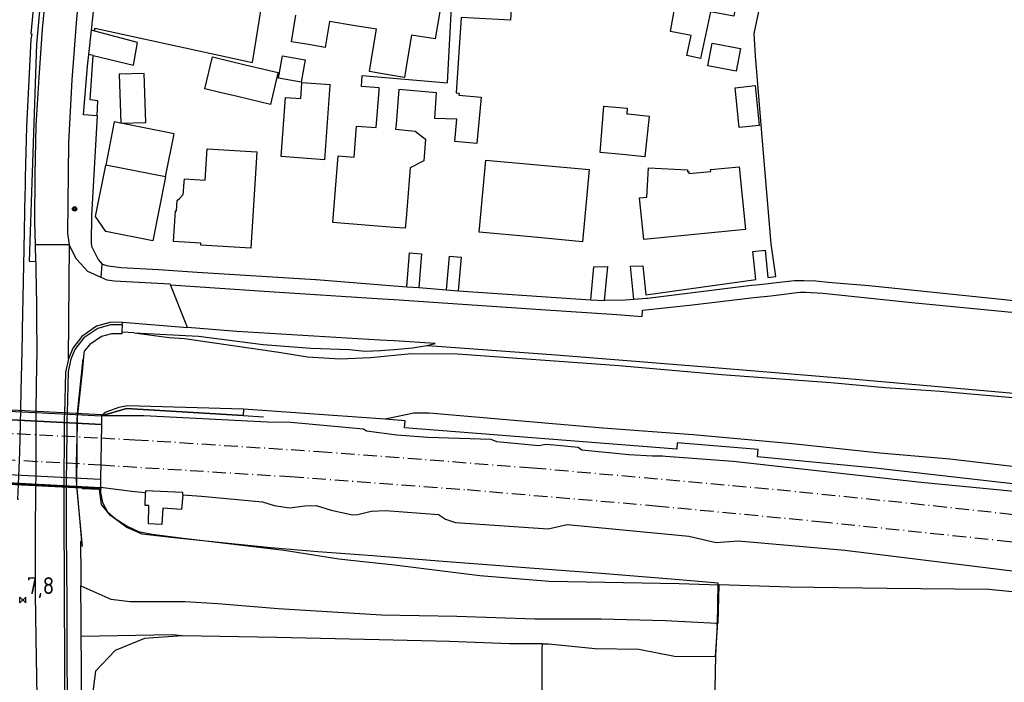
# Model space of a CAD drawing. Header units: metres. Extents: x 152644 to 153206, y 452871 to 453312.
# Tile 7 of 11: x 152945 to 153090, y 453055 to 453153. Entities that reach past the tile are written whole.
import ezdxf

# ---------------------------------------------------------------- set-up
doc = ezdxf.new("R2010")
doc.units = ezdxf.units.M
doc.header["$LTSCALE"] = 4
doc.linetypes.add('SPOOR', pattern=[0.8, 0.5, -0.15, 0, -0.15])
doc.layers.get('0').update_dxf_attribs({"linetype": 'CONTINUOUS'})
for name, color, linetype in [('G_BTD', 3, 'CONTINUOUS'), ('G_GBIP1', 2, 'ByLayer'), ('G_OTD', 32, 'CONTINUOUS'), ('G_OTDP1', 2, 'ByLayer'), ('G_OWG', 6, 'CONTINUOUS'), ('G_PND', 1, 'CONTINUOUS'), ('G_WGD', 7, 'CONTINUOUS'), ('G_WGDP1', 2, 'ByLayer'), ('LSHD', 3, 'CONTINUOUS'), ('LSPR', 7, 'CONTINUOUS'), ('PPALHM', 10, 'CONTINUOUS'), ('PVGO', 102, 'CONTINUOUS')]:
    doc.layers.add(name, color=color, linetype=linetype)
doc.styles.add('ISO', font='ISO')

# ---------------------------------------------------------------- blocks, each defined once
blk = doc.blocks.new('kilometerpaal')
at = {"color": 0}
for p, q in [((-0.44, 0.44), (0.44, -0.44)), ((-0.44, -0.44), (-0.44, 0.44)), ((0.44, 0.44), (-0.44, -0.44)), ((0.44, -0.44), (0.44, 0.44))]:
    blk.add_line(p, q, dxfattribs=at)
at = {"color": 0, "style": 'ISO'}
blk.add_attdef('KILOMETERPAAL', (0.59, 0.87), '', height=2.5, dxfattribs=at)
blk = doc.blocks.new('boom')
at = {"color": 0}
for radius in [0.315, 0.225, 0.135]:
    blk.add_circle((0, 0), radius, dxfattribs=at)

msp = doc.modelspace()

# ---------------------------------------------------------------- linework, layer by layer
at = {"layer": 'G_BTD', "linetype": 'Continuous', "transparency": 33554687}
for points in [[(152961.624, 453106.956), (152966.768, 453106.275), (152969.019, 453106.091), (152982.954, 453104.081), (152987.195, 453103.392), (152992.027, 453103.091), (152996.517, 453103.319), (153002.547, 453103.882), (153009.349, 453103.829), (153032.504, 453102.18), (153033.769, 453102.07), (153048.299, 453100.806), (153064.478, 453099.613), (153072.473, 453098.898), (153077.73, 453098.543), (153080.58, 453098.351), (153098.09, 453096.798), (153132.519, 453093.165), (153144.739, 453091.929), (153158.5, 453089.996), (153172.153, 453088.52), (153172.704, 453088.449)], [(153004.797, 453105.083), (153006.364, 453104.98), (153024.544, 453103.656), (153047.86, 453101.792), (153066.986, 453100.217), (153109.814, 453096.446), (153146.066, 453092.527), (153149.518, 453092.153), (153170.337, 453089.509), (153172.846, 453089.169)], [(152977.775, 453095.663), (152960.631, 453096.18), (152959.366, 453095.921), (152957.441, 453095.238), (152956.806, 453094.71)], [(152977.775, 453095.663), (152977.718, 453094.729), (152960.496, 453095.777), (152956.806, 453094.71)], [(152998.663, 453094.194), (152977.775, 453095.663)], [(153170.586, 453077.733), (153157.317, 453079.318), (153146.397, 453080.807), (153134.809, 453082.267), (153119.258, 453084.431), (153105.652, 453085.868), (153095, 453086.773), (153082.004, 453088.313), (153071.67, 453089.192), (153058.745, 453090.556), (153044.137, 453091.896), (153030.779, 453092.893), (153005.147, 453095.115), (153002.891, 453095.085), (152998.663, 453094.194)], [(153169.988, 453074.713), (153132.215, 453079.864), (153117.637, 453081.687), (153117.776, 453082.796), (153105.7, 453084.239), (153105.567, 453083.058), (153071.024, 453086.959), (153053.626, 453088.671), (153053.729, 453089.717), (153041.797, 453090.737), (153041.72, 453089.767), (153001.537, 453092.942), (153001.619, 453093.986), (152998.663, 453094.194)], [(152956.648, 453084.138), (152956.643, 453083.372), (152956.942, 453081.931), (152957.688, 453080.552), (152958.83, 453079.541), (152960.579, 453078.418), (152962.267, 453077.648), (152964.287, 453077.246), (152968.453, 453076.677), (152983.768, 453074.877), (152991.812, 453073.604), (152993.603, 453073.411), (153000.048, 453072.716), (153012.646, 453071.119), (153022.877, 453070.298), (153042.08, 453069.958), (153047.968, 453069.768)], [(153047.652, 453064.104), (153047.831, 453064.082), (153047.968, 453069.768)], [(153166.648, 453057.818), (153163.66, 453058.378), (153158.063, 453059.164), (153151.111, 453060.302), (153139.019, 453061.759), (153131.781, 453062.895), (153126.272, 453063.568), (153120.296, 453064.002), (153108.149, 453065.513), (153103.491, 453066.344), (153098.253, 453067.734), (153092.718, 453068.569), (153087.79, 453069.09), (153072.786, 453069.205), (153058.403, 453069.431), (153047.968, 453069.768)], [(153021.821, 453061.061), (153021.81, 453060.357), (153021.783, 453057.525), (153021.774, 453056.526), (153021.813, 453053.312)]]:
    msp.add_lwpolyline(points, dxfattribs=at)
at = {"layer": 'G_GBIP1', "transparency": 33554687}
msp.add_lwpolyline([(152963.095, 453145.234), (152959.403, 453145.109), (152959.648, 453137.874), (152963.341, 453138), (152963.095, 453145.234)], dxfattribs=at)
at = {"layer": 'G_OTD', "linetype": 'Continuous', "transparency": 33554687}
for points in [[(152955.79, 453151.463), (152955.819, 453151.895), (152979.082, 453146.825), (152980.679, 453156.628), (152982.426, 453166.408)], [(153035.384, 453111.885), (153034.904, 453116.806), (153036.709, 453116.843), (153037.128, 453112.543), (153053.368, 453114.841), (153052.965, 453118.968), (153054.753, 453119.166), (153055.151, 453115.093), (153056.327, 453115.26), (153055.663, 453120.102), (153054.434, 453134.649), (153053.355, 453147.803), (153053.161, 453151.097), (153055.723, 453163.12)], [(153041.5, 453155.29), (153037.962, 453155.944), (153039.118, 453162.197), (153042.86, 453161.505), (153043.206, 453163.378), (153045.558, 453162.943), (153047.944, 453162.502), (153047.575, 453160.507), (153051.282, 453159.822), (153050.149, 453153.695), (153046.704, 453154.333), (153045.226, 453147.429), (153043.206, 453147.862), (153043.843, 453150.838), (153043.337, 453150.932), (153040.782, 453151.405), (153041.5, 453155.29)], [(153017.351, 453156.439), (153017.171, 453153.105), (153009.883, 453153.498), (153009.129, 453142.37), (153009.592, 453142.328), (153009.565, 453142.028), (153012.833, 453141.728), (153012.206, 453134.88), (153008.937, 453135.178), (153009.24, 453138.482), (153006.017, 453138.563), (153006.241, 453142.343), (153000.671, 453142.872), (153000.267, 453137.75), (153000.239, 453137.399), (153000.208, 453137.006), (153003.109, 453136.725), (153004.627, 453135.546), (153004.368, 453132.353), (153002.334, 453131.286), (153001.745, 453123.816), (153001.632, 453122.384), (153000, 453122.513), (152996.289, 453122.805), (152990.949, 453123.226), (152991.726, 453133.079), (152994.08, 453132.893), (152994.44, 453137.463), (152997.342, 453137.234), (152997.677, 453141.489), (152997.77, 453142.726), (152997.798, 453143.09), (152995.16, 453143.297), (152995.27, 453144.922), (153007.86, 453143.84), (153008.565, 453156.914)], [(153007.057, 453156.453), (153006.047, 453150.315), (153002.531, 453150.893), (153001.909, 453147.108), (153001.504, 453144.644), (152998.866, 453145.078), (152996.338, 453145.494), (152996.744, 453147.958), (152997.369, 453151.759), (152993.939, 453152.323), (152990.458, 453152.895), (152989.828, 453149.068), (152987.353, 453149.475), (152984.816, 453149.892), (152985.459, 453153.803)], [(153046.918, 453149.691), (153051.108, 453148.908), (153050.485, 453145.569), (153046.295, 453146.352), (153046.918, 453149.691)], [(152956.126, 453138.952), (152956.236, 453141.182), (152955.108, 453141.346), (152955.549, 453147.888)], [(152972.048, 453142.966), (152973.174, 453147.676), (152978.013, 453146.519), (152982.851, 453145.363), (152982.539, 453144.06), (152981.725, 453140.653), (152976.887, 453141.809), (152974.073, 453142.482), (152972.048, 453142.966)], [(152983.521, 453147.825), (152986.865, 453147.227), (152986.273, 453143.916), (152982.929, 453144.514), (152983.521, 453147.825)], [(152986.379, 453143.808), (152986.385, 453143.888), (152990.53, 453143.578), (152990.522, 453143.474), (152989.701, 453132.481), (152983.317, 453132.957), (152983.971, 453141.694), (152986.209, 453141.527), (152986.379, 453143.808)], [(153053.893, 453137.563), (153050.936, 453137.265), (153050.344, 453143.125), (153053.301, 453143.424), (153053.893, 453137.563)], [(153037.635, 453138.926), (153037.022, 453132.942), (153033.694, 453133.282), (153030.391, 453133.551), (153030.95, 453140.4), (153034.406, 453140.118), (153034.336, 453139.265), (153034.53, 453139.244), (153037.635, 453138.926)], [(152979.714, 453133.664), (152978.828, 453119.437), (152971.455, 453119.896), (152971.472, 453120.17), (152967.418, 453120.423), (152967.702, 453124.975), (152967.863, 453124.965), (152967.956, 453126.466), (152968.332, 453126.837), (152968.85, 453127.348), (152968.878, 453127.798), (152968.958, 453128.608), (152969.053, 453129.654), (152972.099, 453129.465), (152972.388, 453134.12), (152979.714, 453133.664)], [(153012.647, 453122.812), (153013.539, 453132.45), (153021.162, 453131.744), (153028.784, 453131.039), (153027.798, 453120.398), (153020.176, 453121.104), (153012.554, 453121.809), (153012.647, 453122.812)], [(153036.231, 453126.882), (153037.278, 453126.984), (153037.522, 453131.277), (153043.284, 453130.999), (153043.311, 453130.72), (153043.472, 453130.736), (153043.498, 453130.462), (153046.744, 453130.779), (153046.717, 453131.051), (153050.94, 453131.463), (153051.844, 453122.209), (153044.337, 453121.476), (153036.83, 453120.743), (153036.231, 453126.882)], [(153001.854, 453113.757), (153002.247, 453118.74), (153004.042, 453118.598), (153003.649, 453113.615)], [(153007.699, 453113.295), (153008.16, 453118.272), (153009.905, 453118.135), (153009.451, 453113.156)], [(153029.011, 453111.824), (153029.463, 453116.692), (153031.474, 453116.734), (153031.011, 453111.733)], [(152968.774, 453083.021), (152968.618, 453080.897), (152965.841, 453081.061), (152965.71, 453078.68), (152965.7, 453078.681), (152963.728, 453078.759), (152963.757, 453081.451), (152963.221, 453081.464), (152963.287, 453083.36)]]:
    msp.add_lwpolyline(points, dxfattribs=at)
at = {"layer": 'G_OTDP1', "transparency": 33554687}
for points in [[(152924.562, 453096.556), (152956.809, 453094.89)], [(152956.809, 453094.89), (152956.806, 453094.71)], [(152924.542, 453085.847), (152956.648, 453084.138)]]:
    msp.add_lwpolyline(points, dxfattribs=at)
at = {"layer": 'G_OWG', "linetype": 'Continuous', "transparency": 33554687}
msp.add_lwpolyline([(152947.072, 453117.437), (152946.179, 453117.471), (152947.239, 453149.556), (152948.675, 453165.282), (152952.402, 453189.081)], dxfattribs=at)
at = {"layer": 'G_PND', "linetype": 'Continuous', "transparency": 33554687}
for points in [[(152966.26, 453129.969), (152967.517, 453136.316), (152958.681, 453138.066), (152957.42, 453131.697)], [(152966.26, 453129.969), (152964.385, 453120.506), (152957.443, 453121.881), (152955.922, 453124.134), (152957.42, 453131.697)], [(152966.26, 453129.969), (152957.42, 453131.697)]]:
    msp.add_lwpolyline(points, dxfattribs=at)
at = {"layer": 'G_WGD', "linetype": 'Continuous', "transparency": 33554687}
for points in [[(152952.068, 453119.97), (152951.798, 453121.627), (152951.964, 453134.977), (152952.479, 453144.262), (152953.149, 453153.274), (152953.503, 453156.935), (152954.26, 453164.437), (152955.284, 453171.967), (152956.171, 453177.346), (152957.413, 453184.647), (152958.199, 453188.756), (152959.927, 453196.725), (152962.123, 453205.399), (152964.766, 453214.878), (152966.924, 453221.979), (152970.324, 453232.289), (152972.163, 453237.862)], [(152947.023, 453119.988), (152946.959, 453123.284), (152947.002, 453130.293), (152947.169, 453137.56), (152947.568, 453144.645), (152948.08, 453151.736), (152948.103, 453151.743), (152948.647, 453157.896), (152949.507, 453166.321), (152950.625, 453174.389), (152952.202, 453182.805), (152953.246, 453188.959)], [(152955.301, 453151.592), (152955.798, 453156.231), (152956.719, 453164.769), (152957.938, 453173.5), (152958.537, 453177.669)], [(152946.931, 453157.942), (152946.77, 453155.67), (152946.747, 453155.344), (152946.556, 453153.133), (152946.377, 453151.056), (152946.495, 453151.035), (152946.379, 453150.277), (152946.155, 453146.271), (152945.709, 453137.348), (152945.544, 453129.866), (152945.51, 453128.311), (152945.494, 453127.498), (152945.332, 453119.354), (152945.072, 453107.377), (152945.059, 453106.693), (152945.013, 453104.315), (152944.899, 453098.34), (152944.838, 453095.625), (152944.696, 453089.316), (152944.499, 453084.578), (152944.409, 453082.411), (152944.464, 453082.402), (152944.459, 453082.322)], [(152954.92, 453148.037), (152955.301, 453151.592)], [(152955.79, 453151.463), (152955.301, 453151.592)], [(152955.549, 453147.888), (152961.534, 453146.465), (152962.086, 453149.798), (152955.79, 453151.463)], [(152956.126, 453138.952), (152954.135, 453139.118), (152954.733, 453146.292), (152954.92, 453148.037)], [(152955.549, 453147.888), (152954.92, 453148.037)], [(152956.126, 453138.952), (152955.334, 453124.25), (152955.26, 453120.214), (152955.317, 453119.713), (152955.728, 453118.926), (152956.273, 453117.754), (152956.896, 453117.083)], [(152947.072, 453117.437), (152947.023, 453119.988)], [(152947.023, 453119.988), (152952.068, 453119.97)], [(152951.909, 453103.121), (152952.068, 453119.97)], [(152956.72, 453115.11), (152954.775, 453115.975), (152953.085, 453117.835), (152952.086, 453119.858), (152952.068, 453119.97)], [(152947.072, 453117.437), (152947.098, 453116.096), (152947.181, 453111.248), (152947.192, 453109.037), (152947.228, 453104.309), (152947.126, 453099.348), (152947.119, 453095.287), (152947.116, 453093.827), (152947.116, 453093.614), (152947.106, 453091.898), (152947.084, 453087.958), (152947.072, 453085.821), (152947.072, 453085.797), (152947.063, 453084.301), (152947.02, 453076.961), (152946.98, 453068.34), (152947.085, 453061.93), (152947.264, 453053.226)], [(152956.72, 453115.11), (152956.896, 453117.083)], [(152956.896, 453117.083), (152957.786, 453116.838), (152959.689, 453116.604), (152965.252, 453116.275), (152970.905, 453115.92), (152988.38, 453114.821), (152988.494, 453114.812), (153000, 453113.903), (153001.854, 453113.757)], [(152966.97, 453114.015), (152966.932, 453114.108), (152958.649, 453114.568), (152957.617, 453114.711), (152956.72, 453115.11)], [(152969.507, 453107.736), (152966.97, 453114.015)], [(152966.97, 453114.015), (152981.551, 453113.03), (152998.239, 453111.976), (153000, 453111.854), (153012.226, 453111.008), (153021.671, 453110.416), (153032.86, 453109.673), (153036.585, 453109.372), (153036.661, 453110.315), (153044.039, 453111.083), (153053.075, 453112.181), (153055.599, 453112.426), (153059.899, 453112.946), (153060.264, 453112.948), (153060.698, 453112.951), (153063.29, 453112.784), (153064.197, 453112.726), (153076.412, 453111.433), (153091.649, 453109.943)], [(153001.854, 453113.757), (153003.649, 453113.615)], [(153003.649, 453113.615), (153007.699, 453113.295)], [(153007.699, 453113.295), (153009.451, 453113.156)], [(153091.887, 453111.618), (153089.592, 453111.861), (153072.988, 453113.609), (153070.539, 453113.82), (153069.477, 453113.911), (153064.047, 453114.379), (153062.256, 453114.561), (153060.544, 453114.603), (153059.274, 453114.635), (153059.105, 453114.616), (153058.187, 453114.515), (153056.456, 453114.323), (153055.239, 453114.189), (153053.451, 453113.991), (153052.748, 453113.913), (153037.374, 453112.035), (153037.179, 453112.02), (153035.384, 453111.885)], [(153009.451, 453113.156), (153026.806, 453111.942), (153029.011, 453111.824)], [(153029.011, 453111.824), (153031.011, 453111.733)], [(153035.384, 453111.885), (153034.111, 453111.789), (153031.133, 453111.727), (153031.011, 453111.733)], [(152959.856, 453108.141), (152959.769, 453108.135), (152958.103, 453108.11), (152956.228, 453107.577), (152954.16, 453106.191), (152952.872, 453104.508), (152952.284, 453103.068), (152951.852, 453101.231), (152951.698, 453095.043), (152951.684, 453094.479), (152951.675, 453093.596), (152951.656, 453091.672), (152951.631, 453089.239), (152951.615, 453087.733), (152951.593, 453085.579), (152951.58, 453084.381), (152951.581, 453084.07), (152951.595, 453078.139), (152951.627, 453071.613), (152951.65, 453067.589), (152951.686, 453061.071), (152951.694, 453059.312), (152951.737, 453053.025)], [(152959.907, 453108.505), (152958.042, 453108.463), (152956.049, 453107.916), (152953.867, 453106.41), (152952.546, 453104.679), (152951.909, 453103.121)], [(152959.856, 453108.141), (152959.804, 453107.042)], [(152959.856, 453108.141), (152959.892, 453108.335), (152959.907, 453108.505)], [(152959.907, 453108.505), (152969.507, 453107.736)], [(153004.797, 453105.083), (153006.067, 453105.398), (153000, 453105.75), (152997.856, 453105.874), (152976.747, 453107.156), (152969.507, 453107.736)], [(152959.804, 453107.042), (152959.801, 453106.976), (152959.792, 453106.787), (152958.251, 453106.786), (152956.807, 453106.392), (152955.056, 453105.222), (152954.217, 453104.219), (152954.193, 453103.964), (152953.929, 453101.188), (152953.236, 453094.961), (152953.164, 453094.311), (152953.153, 453093.52), (152953.125, 453091.587), (152953.097, 453089.639), (152953.066, 453087.66), (152953.033, 453085.51), (152953.027, 453085.137), (152953.132, 453083.989), (152953.532, 453079.607), (152953.852, 453076.162), (152953.81, 453076.153), (152953.708, 453076.143), (152953.753, 453071.076), (152953.758, 453069.607)], [(152961.624, 453106.956), (152959.804, 453107.042)], [(152961.624, 453106.956), (152971.124, 453106.463), (152980.673, 453105.243), (152987.714, 453104.662), (152993.372, 453104.488), (152995.737, 453104.26), (152997.991, 453104.329), (152999.963, 453104.509), (153000, 453104.512), (153002.712, 453104.749), (153004.797, 453105.083)], [(152951.909, 453103.121), (152951.488, 453101.131), (152951.31, 453095.064), (152951.292, 453094.461), (152951.287, 453093.615), (152951.276, 453091.691), (152951.262, 453089.167), (152951.246, 453087.751), (152951.223, 453085.597), (152951.209, 453084.353), (152951.21, 453084.089), (152951.243, 453078.141), (152951.275, 453071.585), (152951.302, 453067.485), (152951.342, 453059.261), (152951.351, 453053.281), (152951.354, 453053.02), (152951.354, 453052.97), (152951.356, 453052.825), (152951.357, 453052.715), (152951.364, 453052.057), (152951.373, 453051.243), (152951.39, 453049.603)], [(152956.806, 453094.71), (152956.787, 453093.429)], [(153096.123, 453083.086), (153077.781, 453084.881), (153050.058, 453087.956), (153040.069, 453088.712), (153039.662, 453088.753), (153038.142, 453088.73), (153034.65, 453088.939), (153027.697, 453089.62), (153027.173, 453090.014), (153024.099, 453090.324), (153022.425, 453090.479), (153021.346, 453090.264), (153015.159, 453090.844), (153014.296, 453091.232), (153004.955, 453091.513), (153000.402, 453091.855), (152995.909, 453092.42), (152995.445, 453092.727), (152984.719, 453093.711), (152981.298, 453093.765), (152963.023, 453094.718), (152956.806, 453094.71)], [(152956.787, 453093.429), (152956.665, 453085.289)], [(152956.665, 453085.289), (152956.648, 453084.138)], [(152963.287, 453083.36), (152961.639, 453083.462), (152956.648, 453084.138)], [(152968.774, 453083.021), (152968.801, 453083.386), (152963.297, 453083.651), (152963.287, 453083.36)], [(152968.774, 453083.021), (152971.567, 453082.849), (152980.565, 453082.027), (152982.291, 453081.45), (152984.551, 453081.116), (152986.788, 453081.423), (152988.466, 453081.461), (152990.689, 453080.804), (152993.841, 453080.087), (152994.634, 453080.123), (152996.598, 453080.623), (152998.695, 453080.736), (153006.523, 453080.142), (153007.587, 453079.441), (153009.063, 453078.954), (153022.709, 453078.011), (153025.54, 453078.643), (153043.499, 453076.944), (153047.511, 453076.008), (153050.786, 453076.28), (153066.525, 453074.874), (153096.033, 453071.22)], [(152953.758, 453069.607), (152958.156, 453067.63), (152961.027, 453067.326), (152969.105, 453067.319), (152973.97, 453066.997), (152982.875, 453066.294), (152998.101, 453065.36), (153009.254, 453065.149), (153020.745, 453064.75), (153030.566, 453064.728), (153040.046, 453064.493), (153047.652, 453064.104)], [(152953.789, 453062.153), (152953.774, 453064.598), (152953.758, 453069.607)], [(153021.821, 453061.061), (153022.777, 453061.051), (153029.646, 453060.374), (153036.121, 453060.273), (153041.404, 453059.238), (153047.418, 453059.186), (153047.711, 453063.504), (153047.652, 453064.104)], [(152968.709, 453062.217), (152967.229, 453062.38), (152953.789, 453062.153)], [(152953.818, 453053.134), (152953.818, 453053.508), (152953.813, 453058.032), (152953.789, 453062.153)], [(152968.709, 453062.217), (152963.125, 453061.85), (152958.784, 453060.084), (152955.914, 453057.026), (152955.434, 453053.225)], [(153021.821, 453061.061), (153017.045, 453061.073), (153008.182, 453061.42), (152997.786, 453061.626), (152982.646, 453062.004), (152968.709, 453062.217)]]:
    msp.add_lwpolyline(points, dxfattribs=at)
at = {"layer": 'G_WGDP1', "transparency": 33554687}
for points in [[(152924.559, 453095.113), (152956.787, 453093.429)], [(152956.665, 453085.289), (152924.544, 453086.935)]]:
    msp.add_lwpolyline(points, dxfattribs=at)
at = {"layer": 'LSHD', "linetype": 'Continuous', "lineweight": -3, "transparency": 33554687}
for points in [[(152953.989, 453075.44), (152953.139, 453084.306), (152953.259, 453095.074), (152954.076, 453103.089)], [(152924.562, 453096.556), (152956.809, 453094.89)], [(152924.562, 453096.336), (152956.806, 453094.71)], [(152956.787, 453093.429), (152924.559, 453095.113)], [(152956.806, 453094.71), (152960.496, 453095.777), (152977.718, 453094.729), (152980.717, 453094.546)], [(152956.665, 453085.289), (152924.544, 453086.935)], [(152956.463, 453084.018), (152924.826, 453085.643)], [(152924.468, 453085.549), (152956.803, 453083.943)], [(153047.329, 453051.894), (153047.474, 453059.355), (153047.709, 453063.931), (153047.824, 453070.01), (153041.482, 453070.534), (153030.538, 453071.416), (153020.016, 453072.232), (153012.373, 453072.828), (153007.82, 453073.177), (152996.857, 453074.024), (152988.705, 453074.648), (152981.791, 453075.244), (152976.961, 453075.698), (152967.462, 453076.71), (152962.798, 453077.264), (152960.542, 453078.203), (152958.111, 453079.991), (152956.803, 453081.63), (152956.515, 453083.845), (152953.916, 453083.931)]]:
    msp.add_lwpolyline(points, dxfattribs=at)
at = {"layer": 'LSPR', "linetype": 'SPOOR', "transparency": 33554687}
for points in [[(152924.556, 453093.087), (152956.757, 453091.433)], [(152956.757, 453091.433), (152961.73, 453091.178), (152988.865, 453089.449), (153020.447, 453087.037), (153049.962, 453084.426), (153059.835, 453083.497), (153076.299, 453081.806), (153092.967, 453079.992), (153118.451, 453076.985), (153146.791, 453073.352), (153169.101, 453070.223)], [(152924.548, 453089.107), (152928.867, 453088.929), (152951.537, 453087.773), (152956.698, 453087.454)], [(152956.698, 453087.454), (152984.644, 453085.725), (153010.772, 453083.81), (153038.595, 453081.433), (153062.735, 453079.118), (153089.881, 453076.28), (153114.708, 453073.392), (153140.927, 453070.064), (153168.32, 453066.274)]]:
    msp.add_lwpolyline(points, dxfattribs=at)

# ---------------------------------------------------------------- block references
at = {"layer": 'PPALHM', "transparency": 33554687}
msp.add_blockref('kilometerpaal', (152945.187, 453067.524), dxfattribs=at).add_auto_attribs({'KILOMETERPAAL': '7,8'})
at = {"layer": 'PVGO', "transparency": 33554687}
msp.add_blockref('boom', (152952.815, 453125.236), dxfattribs=at)

doc.saveas('drawing.dxf')
